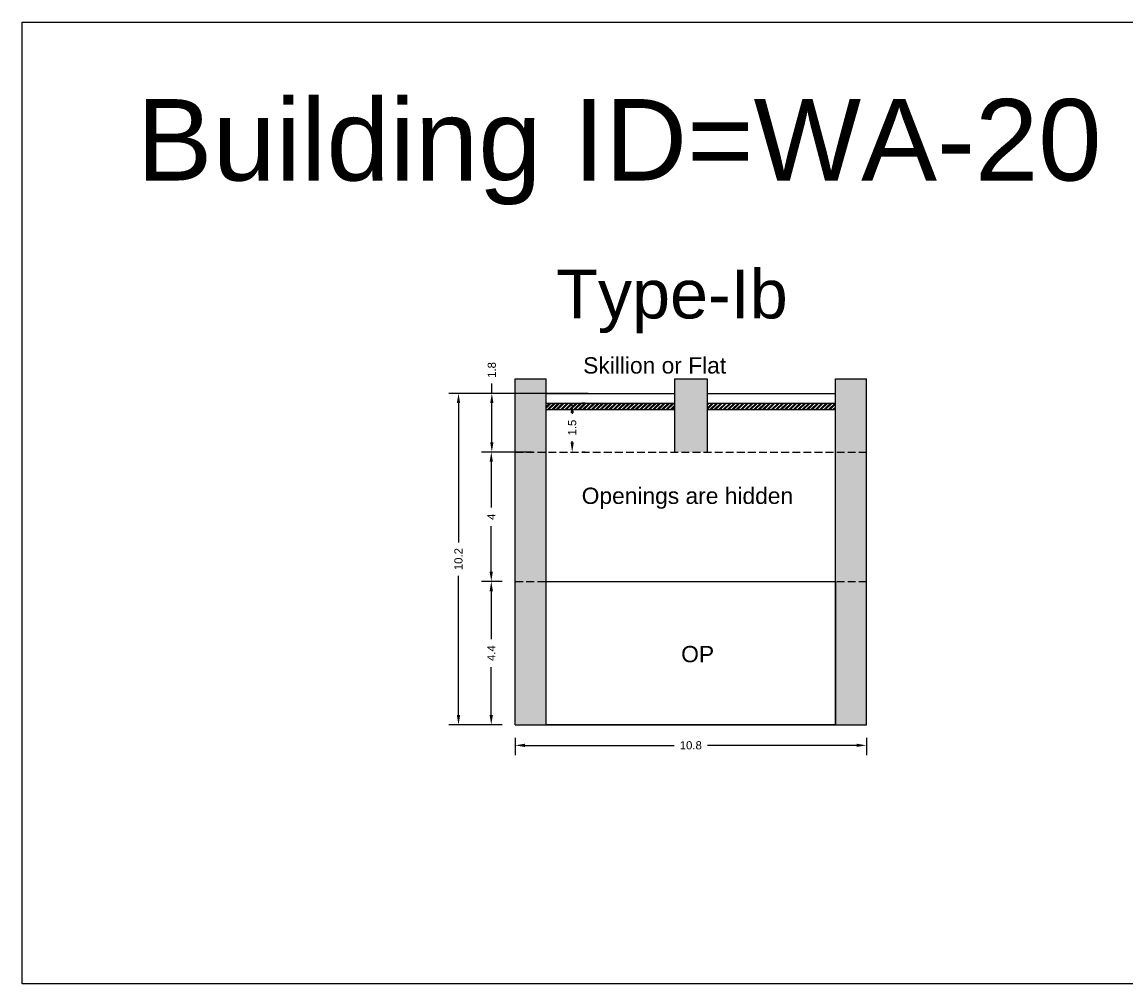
# Model space of a CAD drawing. Header units: metres. Extents: x 3416649 to 3417136, y -6712926 to -6712690.
# Tile 43 of 46: x 3417060 to 3417094, y -6712775 to -6712745. Entities that reach past the tile are written whole.
import ezdxf

# ---------------------------------------------------------------- set-up
doc = ezdxf.new("R2010")
doc.units = ezdxf.units.M
doc.linetypes.add('ACAD_ISO02W100', pattern=[15, 12, -3])
doc.layers.add('Dotted', color=7, linetype='ACAD_ISO02W100', plot=False)
doc.styles.get("Standard").update_dxf_attribs({"font": 'arial.ttf'})
doc.dimstyles.new('ISO-25', dxfattribs={"dimtxt": 0.25, "dimasz": 0.3, "dimexe": 0.3, "dimexo": 0.4, "dimgap": 0.2, "dimtad": 0, "dimdec": 1, "dimdsep": 46, "dimtxsty": 'Standard', "dimcen": 2.5, "dimadec": 0, "dimazin": 0, "dimtfac": 1, "dimtdec": 1, "dimtmove": 0, "dimatfit": 3, "dimfxl": 1, "dimarcsym": 0})

# ---------------------------------------------------------------- blocks, each defined once
blk = doc.blocks.new('*D161')
at = {"color": 0, "lineweight": -2, "transparency": 16777216}
for p, q in [((3417074.44, -6712758.268), (3417073.806, -6712758.268)), ((3417074.106, -6712758.568), (3417074.106, -6712759.966)), ((3417074.106, -6712761.938), (3417074.106, -6712760.539)), ((3417074.44, -6712762.238), (3417073.806, -6712762.238))]:
    blk.add_line(p, q, dxfattribs=at)
at = {"color": 0, "transparency": 16777216}
for points in [[(3417074.056, -6712758.568), (3417074.156, -6712758.568), (3417074.106, -6712758.268)], [(3417074.056, -6712761.938), (3417074.156, -6712761.938), (3417074.106, -6712762.238)]]:
    blk.add_solid(points, dxfattribs=at)
at = {"layer": 'Defpoints', "color": 0, "transparency": 16777216}
for p in [(3417074.106, -6712758.268), (3417074.84, -6712758.268), (3417074.84, -6712762.238)]:
    blk.add_point(p, dxfattribs=at)
at = {"color": 0, "transparency": 16777216, "insert": (3417074.106, -6712760.253), "char_height": 0.25, "attachment_point": 5, "rotation": 90}
blk.add_mtext('4', dxfattribs=at)
blk = doc.blocks.new('*D162')
at = {"color": 0, "lineweight": -2, "transparency": 16777216}
for p, q in [((3417074.44, -6712762.238), (3417073.806, -6712762.238)), ((3417074.106, -6712762.538), (3417074.106, -6712764.005)), ((3417074.106, -6712766.338), (3417074.106, -6712764.87)), ((3417074.44, -6712766.638), (3417073.806, -6712766.638))]:
    blk.add_line(p, q, dxfattribs=at)
at = {"color": 0, "transparency": 16777216}
for points in [[(3417074.056, -6712762.538), (3417074.156, -6712762.538), (3417074.106, -6712762.238)], [(3417074.056, -6712766.338), (3417074.156, -6712766.338), (3417074.106, -6712766.638)]]:
    blk.add_solid(points, dxfattribs=at)
at = {"layer": 'Defpoints', "color": 0, "transparency": 16777216}
for p in [(3417074.106, -6712762.238), (3417074.84, -6712762.238), (3417074.84, -6712766.638)]:
    blk.add_point(p, dxfattribs=at)
at = {"color": 0, "transparency": 16777216, "insert": (3417074.106, -6712764.438), "char_height": 0.25, "attachment_point": 5, "rotation": 90}
blk.add_mtext('4.4', dxfattribs=at)
blk = doc.blocks.new('*D163')
at = {"color": 0, "lineweight": -2, "transparency": 16777216}
for p, q in [((3417074.84, -6712767.038), (3417074.84, -6712767.566)), ((3417075.14, -6712767.266), (3417079.712, -6712767.266)), ((3417085.31, -6712767.266), (3417080.738, -6712767.266)), ((3417085.61, -6712767.038), (3417085.61, -6712767.566))]:
    blk.add_line(p, q, dxfattribs=at)
at = {"color": 0, "transparency": 16777216}
for points in [[(3417075.14, -6712767.216), (3417075.14, -6712767.316), (3417074.84, -6712767.266)], [(3417085.31, -6712767.216), (3417085.31, -6712767.316), (3417085.61, -6712767.266)]]:
    blk.add_solid(points, dxfattribs=at)
at = {"layer": 'Defpoints', "color": 0, "transparency": 16777216}
for p in [(3417074.84, -6712766.638), (3417085.61, -6712766.638), (3417085.61, -6712767.266)]:
    blk.add_point(p, dxfattribs=at)
at = {"color": 0, "transparency": 16777216, "insert": (3417080.225, -6712767.266), "char_height": 0.25, "attachment_point": 5}
blk.add_mtext('10.8', dxfattribs=at)
blk = doc.blocks.new('*D164')
at = {"color": 0, "lineweight": -2, "transparency": 16777216}
for p, q in [((3417074.123, -6712756.468), (3417074.123, -6712756.168)), ((3417075.718, -6712756.468), (3417073.823, -6712756.468)), ((3417074.123, -6712757.968), (3417074.123, -6712756.768)), ((3417075.39, -6712758.268), (3417073.823, -6712758.268))]:
    blk.add_line(p, q, dxfattribs=at)
at = {"color": 0, "transparency": 16777216}
for points in [[(3417074.073, -6712756.768), (3417074.173, -6712756.768), (3417074.123, -6712756.468)], [(3417074.073, -6712757.968), (3417074.173, -6712757.968), (3417074.123, -6712758.268)]]:
    blk.add_solid(points, dxfattribs=at)
at = {"layer": 'Defpoints', "color": 0, "transparency": 16777216}
for p in [(3417074.123, -6712756.468), (3417076.118, -6712756.468), (3417075.79, -6712758.268)]:
    blk.add_point(p, dxfattribs=at)
at = {"color": 0, "transparency": 16777216, "insert": (3417074.123, -6712755.751), "char_height": 0.25, "attachment_point": 5, "rotation": 90}
blk.add_mtext('1.8', dxfattribs=at)
blk = doc.blocks.new('*D165')
at = {"color": 0, "lineweight": -2, "transparency": 16777216}
for p, q in [((3417077.078, -6712756.468), (3417072.801, -6712756.468)), ((3417073.101, -6712756.768), (3417073.101, -6712761.041)), ((3417073.101, -6712766.338), (3417073.101, -6712762.064)), ((3417074.44, -6712766.638), (3417072.801, -6712766.638))]:
    blk.add_line(p, q, dxfattribs=at)
at = {"color": 0, "transparency": 16777216}
for points in [[(3417073.051, -6712756.768), (3417073.151, -6712756.768), (3417073.101, -6712756.468)], [(3417073.051, -6712766.338), (3417073.151, -6712766.338), (3417073.101, -6712766.638)]]:
    blk.add_solid(points, dxfattribs=at)
at = {"layer": 'Defpoints', "color": 0, "transparency": 16777216}
for p in [(3417073.101, -6712756.468), (3417077.478, -6712756.468), (3417074.84, -6712766.638)]:
    blk.add_point(p, dxfattribs=at)
at = {"color": 0, "transparency": 16777216, "insert": (3417073.101, -6712761.553), "char_height": 0.25, "attachment_point": 5, "rotation": 90}
blk.add_mtext('10.2', dxfattribs=at)
blk = doc.blocks.new('*D166')
at = {"color": 0, "lineweight": -2, "transparency": 16777216}
for p, q in [((3417076.988, -6712756.768), (3417076.888, -6712756.768)), ((3417076.588, -6712757.068), (3417076.588, -6712757.101)), ((3417076.588, -6712757.968), (3417076.588, -6712757.934)), ((3417076.988, -6712758.268), (3417076.888, -6712758.268))]:
    blk.add_line(p, q, dxfattribs=at)
at = {"color": 0, "transparency": 16777216}
for points in [[(3417076.538, -6712757.068), (3417076.638, -6712757.068), (3417076.588, -6712756.768)], [(3417076.538, -6712757.968), (3417076.638, -6712757.968), (3417076.588, -6712758.268)]]:
    blk.add_solid(points, dxfattribs=at)
at = {"layer": 'Defpoints', "color": 0, "transparency": 16777216}
for p in [(3417076.588, -6712756.768), (3417076.588, -6712756.768), (3417076.588, -6712758.268)]:
    blk.add_point(p, dxfattribs=at)
at = {"color": 0, "transparency": 16777216, "insert": (3417076.588, -6712757.518), "char_height": 0.25, "attachment_point": 5, "rotation": 90}
blk.add_mtext('1.5', dxfattribs=at)

msp = doc.modelspace()

# ---------------------------------------------------------------- hatches: boundary and pattern name
h = msp.add_hatch(color=256)
h.dxf.hatch_style = 1
h.paths.add_polyline_path([(3417085.61, -6712758.268), (3417084.66, -6712758.268), (3417084.66, -6712762.238), (3417085.61, -6712762.238)])
h.paths.add_polyline_path([(3417085.61, -6712756.018), (3417084.66, -6712756.018), (3417084.66, -6712758.268), (3417085.61, -6712758.268)])
h.paths.add_polyline_path([(3417085.61, -6712762.238), (3417084.66, -6712762.238), (3417084.66, -6712766.638), (3417085.61, -6712766.638)])
h.paths.add_polyline_path([(3417075.79, -6712762.238), (3417074.84, -6712762.238), (3417074.84, -6712766.638), (3417075.79, -6712766.638)])
h.paths.add_polyline_path([(3417075.79, -6712758.268), (3417074.84, -6712758.268), (3417074.84, -6712762.238), (3417075.79, -6712762.238)])
h.paths.add_polyline_path([(3417075.79, -6712756.018), (3417074.84, -6712756.018), (3417074.84, -6712758.268), (3417075.79, -6712758.268)])
h.paths.add_polyline_path([(3417080.725, -6712756.018), (3417079.725, -6712756.018), (3417079.725, -6712758.268), (3417080.725, -6712758.268)])
h = msp.add_hatch()
h.set_pattern_fill('ANSI32', color=256, scale=0.01)
h.set_pattern_definition([(45, (-67.854755, 0), (-0.067351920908, 0.067351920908), []), (45, (-67.80985, 0), (-0.067351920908, 0.067351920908), [])])
h.paths.add_polyline_path([(3417080.725, -6712756.768), (3417080.725, -6712756.968), (3417084.66, -6712756.968), (3417084.66, -6712756.768)])
h.paths.add_polyline_path([(3417075.79, -6712756.768), (3417075.79, -6712756.968), (3417079.725, -6712756.968), (3417079.725, -6712756.768)])

# ---------------------------------------------------------------- linework, layer by layer
for points in [[(3417059.716, -6712745.078), (3417098.524, -6712745.078), (3417098.524, -6712774.585), (3417059.716, -6712774.585)], [(3417075.79, -6712762.238), (3417084.66, -6712762.238), (3417084.66, -6712766.638), (3417075.79, -6712766.638)]]:
    msp.add_lwpolyline(points, close=True)
for points in [[(3417074.84, -6712766.638), (3417074.84, -6712756.018)], [(3417074.84, -6712756.018), (3417075.79, -6712756.018)], [(3417075.79, -6712766.638), (3417075.79, -6712756.018)], [(3417079.725, -6712756.018), (3417079.725, -6712758.268)], [(3417079.725, -6712756.018), (3417080.725, -6712756.018)], [(3417080.725, -6712756.018), (3417080.725, -6712758.268)], [(3417084.66, -6712766.638), (3417084.66, -6712756.018)], [(3417084.66, -6712756.018), (3417085.61, -6712756.018)], [(3417085.61, -6712766.638), (3417085.61, -6712756.018)], [(3417075.79, -6712756.468), (3417079.725, -6712756.468)], [(3417080.725, -6712756.468), (3417084.66, -6712756.468)], [(3417075.79, -6712756.768), (3417079.725, -6712756.768)], [(3417080.725, -6712756.768), (3417084.66, -6712756.768)], [(3417075.79, -6712756.968), (3417079.725, -6712756.968)], [(3417080.725, -6712756.968), (3417084.66, -6712756.968)], [(3417074.84, -6712766.638), (3417085.61, -6712766.638)]]:
    msp.add_lwpolyline(points)
at = {"layer": 'Dotted', "ltscale": 0.02}
for points in [[(3417074.84, -6712758.268), (3417085.61, -6712758.268)], [(3417074.84, -6712762.238), (3417085.61, -6712762.238)]]:
    msp.add_lwpolyline(points, dxfattribs=at)

# ---------------------------------------------------------------- texts
at = {"attachment_point": 1}
for s, heights, insert, char_height in [('Building ID=WA-20', [0.517], (3417063.226, -6712747.439), 2.5), ('Type-Ib ', [0.517], (3417076.097, -6712752.669), 1.5), ('Skillion or Flat', [0], (3417076.924, -6712755.36), 0.5), ('Openings are hidden', [0], (3417076.88, -6712759.36), 0.5), ('OP', [0], (3417079.931, -6712764.217), 0.5)]:
    msp.add_mtext_dynamic_manual_height_columns(s, width=67.86454, gutter_width=12.5, heights=heights, dxfattribs=dict(at, insert=insert, char_height=char_height))

# ---------------------------------------------------------------- dimensions: what is measured, and where the dimension line sits
for base, p1, p2, picture, middle in [((3417074.123, -6712756.468), (3417075.79, -6712758.268), (3417076.118, -6712756.468), '*D164', (3417074.123, -6712755.751)), ((3417073.101, -6712756.468), (3417074.84, -6712766.638), (3417077.478, -6712756.468), '*D165', (3417073.101, -6712761.553)), ((3417074.106, -6712758.268), (3417074.84, -6712762.238), (3417074.84, -6712758.268), '*D161', (3417074.106, -6712760.253)), ((3417074.106, -6712762.238), (3417074.84, -6712766.638), (3417074.84, -6712762.238), '*D162', (3417074.106, -6712764.438))]:
    dim = msp.add_linear_dim(base=base, p1=p1, p2=p2, angle=90, dimstyle='ISO-25')
    dim.commit()
    dim.dimension.update_dxf_attribs({"geometry": picture, "text_midpoint": middle})
dim = msp.add_linear_dim(base=(3417076.588, -6712756.768), p1=(3417076.588, -6712758.268), p2=(3417076.588, -6712756.768), angle=90, dimstyle='ISO-25')
dim.commit()
dim.dimension.update_dxf_attribs({"geometry": '*D166', "text_midpoint": (3417076.588, -6712757.518), "dimtype": 160})
dim = msp.add_linear_dim(base=(3417085.61, -6712767.266), p1=(3417074.84, -6712766.638), p2=(3417085.61, -6712766.638), dimstyle='ISO-25')
dim.commit()
dim.dimension.update_dxf_attribs({"geometry": '*D163', "text_midpoint": (3417080.225, -6712767.266)})

doc.saveas('drawing.dxf')
